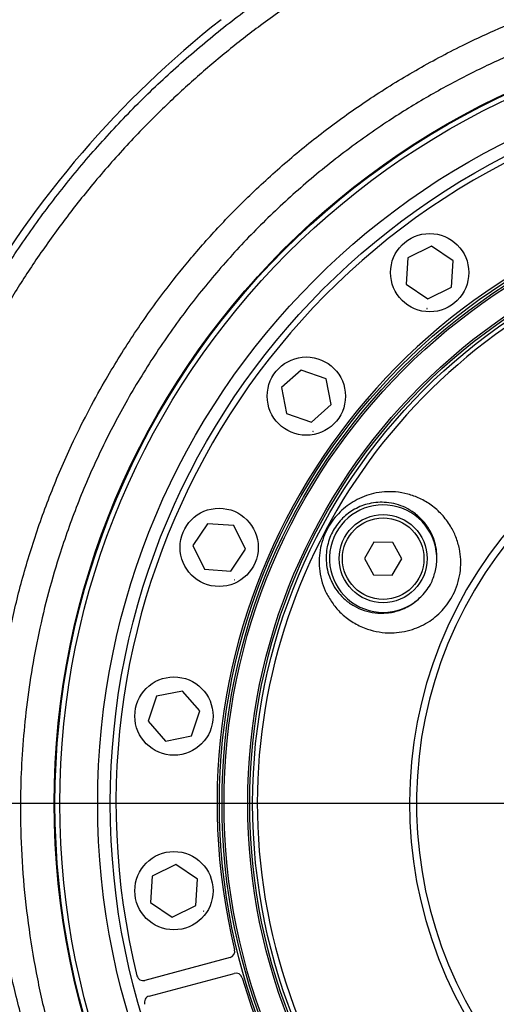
# Model space of a CAD drawing. Extents: x 0 to 8410, y 0 to 5940.
# Tile 97 of 158: x 4431 to 4577, y 2471 to 2773. Entities that reach past the tile are written whole.
import ezdxf

# ---------------------------------------------------------------- set-up
doc = ezdxf.new("R2010")
doc.units = 0
doc.header["$LTSCALE"] = 10
doc.layers.get('0').update_dxf_attribs({"linetype": 'CONTINUOUS'})
doc.styles.add('SLDTEXTSTYLE0', font='TXT', dxfattribs={"width": 0.605})
doc.dimstyles.new('SLDDIMSTYLE1', dxfattribs={"dimtxt": 50, "dimasz": 50, "dimexe": 0, "dimexo": 0.0625, "dimgap": 12.5, "dimtad": 1, "dimdec": 1, "dimrnd": 1e-09, "dimzin": 12, "dimtxsty": 'SLDTEXTSTYLE0', "dimsah": 1, "dimcen": 0.09, "dimazin": 3, "dimtfac": 1, "dimtofl": 0, "dimtmove": 0, "dimatfit": 3, "dimtolj": 1, "dimtzin": 12})
doc.dimstyles.new('SLDDIMSTYLE2', dxfattribs={"dimtxt": 50, "dimasz": 50, "dimexe": 0, "dimexo": 0.0625, "dimgap": 12.5, "dimtad": 1, "dimdec": 0, "dimrnd": 1e-09, "dimzin": 12, "dimtxsty": 'SLDTEXTSTYLE0', "dimsah": 1, "dimcen": 0.09, "dimazin": 3, "dimtfac": 1, "dimtofl": 0, "dimtmove": 0, "dimatfit": 3, "dimtolj": 1, "dimtzin": 12})

# ---------------------------------------------------------------- blocks, each defined once
blk = doc.blocks.new('_D_1')
at = {"color": 7, "linetype": 'CONTINUOUS'}
for p, q in [((4681.63, 2513.02), (4681.63, 1264.41)), ((4261.63, 1476.98), (4261.63, 1264.41)), ((4681.63, 1279.41), (4261.63, 1279.41))]:
    blk.add_line(p, q, dxfattribs=at)
for points in [[(4261.63, 1279.41), (4311.63, 1271.91), (4311.63, 1286.91)], [(4681.63, 1279.41), (4631.63, 1286.91), (4631.63, 1271.91)]]:
    blk.add_solid(points, dxfattribs=at)
at = {"color": 7, "linetype": 'CONTINUOUS', "insert": (4414.34, 1343.86), "char_height": 50, "attachment_point": 1, "style": 'SLDTEXTSTYLE0'}
blk.add_mtext('420', dxfattribs=at)
blk = doc.blocks.new('_D_5')
at = {"color": 7, "linetype": 'CONTINUOUS'}
for p, q in [((7748.62, 2513.02), (7748.62, 776.49)), ((4261.63, 1476.98), (4261.63, 776.49)), ((4261.63, 791.49), (7748.62, 791.49))]:
    blk.add_line(p, q, dxfattribs=at)
for points in [[(4261.63, 791.49), (4311.63, 783.99), (4311.63, 798.99)], [(7748.62, 791.49), (7698.62, 798.99), (7698.62, 783.99)]]:
    blk.add_solid(points, dxfattribs=at)
at = {"color": 7, "linetype": 'CONTINUOUS', "insert": (5928.74, 855.94), "char_height": 50, "attachment_point": 1, "style": 'SLDTEXTSTYLE0'}
blk.add_mtext('3487', dxfattribs=at)
blk = doc.blocks.new('_D_6')
at = {"color": 7, "linetype": 'CONTINUOUS'}
for p, q in [((4661.63, 2533.02), (3022.36, 2533.02)), ((3037.36, 1533.02), (3037.36, 2533.02)), ((4543.1, 1533.02), (3022.36, 1533.02))]:
    blk.add_line(p, q, dxfattribs=at)
for points in [[(3037.36, 2533.02), (3029.86, 2483.02), (3044.86, 2483.02)], [(3037.36, 1533.02), (3044.86, 1583.02), (3029.86, 1583.02)]]:
    blk.add_solid(points, dxfattribs=at)
at = {"color": 7, "linetype": 'CONTINUOUS', "insert": (2972.9, 1956.63), "char_height": 50, "attachment_point": 1, "rotation": 90, "style": 'SLDTEXTSTYLE0'}
blk.add_mtext('1000', dxfattribs=at)
blk = doc.blocks.new('_D_7')
at = {"color": 7, "linetype": 'CONTINUOUS'}
for p, q in [((4661.63, 4113.02), (3022.36, 4113.02)), ((3037.36, 2533.02), (3037.36, 4113.02)), ((4661.63, 2533.02), (3022.36, 2533.02))]:
    blk.add_line(p, q, dxfattribs=at)
for points in [[(3037.36, 4113.02), (3029.86, 4063.02), (3044.86, 4063.02)], [(3037.36, 2533.02), (3044.86, 2583.02), (3029.86, 2583.02)]]:
    blk.add_solid(points, dxfattribs=at)
at = {"color": 7, "linetype": 'CONTINUOUS', "insert": (2972.9, 3246.63), "char_height": 50, "attachment_point": 1, "rotation": 90, "style": 'SLDTEXTSTYLE0'}
blk.add_mtext('1580', dxfattribs=at)
blk = doc.blocks.new('_D_9')
at = {"color": 7, "linetype": 'CONTINUOUS'}
for p, q in [((6136.63, 4639.08), (2746.63, 4639.08)), ((2761.63, 4639.08), (2761.63, 1533.02)), ((3861.91, 1533.02), (2746.63, 1533.02))]:
    blk.add_line(p, q, dxfattribs=at)
for points in [[(2761.63, 4639.08), (2754.13, 4589.08), (2769.13, 4589.08)], [(2761.63, 1533.02), (2769.13, 1583.02), (2754.13, 1583.02)]]:
    blk.add_solid(points, dxfattribs=at)
at = {"color": 7, "linetype": 'CONTINUOUS', "insert": (2697.18, 3009.66), "char_height": 50, "attachment_point": 1, "rotation": 90, "style": 'SLDTEXTSTYLE0'}
blk.add_mtext('3106', dxfattribs=at)

msp = doc.modelspace()

# ---------------------------------------------------------------- linework, layer by layer
at = {"color": 7, "linetype": 'CONTINUOUS'}
for p, q in [((4557.365002, 2703.724911), (4550.116392, 2700.148513)), ((4564.086588, 2699.235608), (4557.365002, 2703.724911)), ((4550.116392, 2700.148513), (4549.589338, 2692.082812)), ((4563.559534, 2691.169907), (4564.086588, 2699.235608)), ((4549.589338, 2692.082812), (4556.310924, 2687.59351)), ((4556.310924, 2687.59351), (4563.559534, 2691.169907)), ((4555.983158, 2684.655001), (4555.973353, 2684.626152)), ((4555.973353, 2684.626152), (4555.99347, 2684.603264)), ((4556.01305, 2684.660961), (4555.983158, 2684.655001)), ((4555.99347, 2684.603264), (4556.023361, 2684.609224)), ((4556.033166, 2684.638073), (4556.01305, 2684.660961)), ((4556.023361, 2684.609224), (4556.033166, 2684.638073)), ((4517.418148, 2665.745069), (4511.342155, 2660.414507)), ((4525.072606, 2663.148453), (4517.418148, 2665.745069)), ((4526.651086, 2655.221154), (4525.072606, 2663.148453)), ((4511.342155, 2660.414507), (4512.92062, 2652.487208)), ((4520.575078, 2649.890591), (4526.651086, 2655.221154)), ((4512.92062, 2652.487208), (4520.575078, 2649.890591)), ((4521.019014, 2646.96746), (4521.017017, 2646.936943)), ((4521.017017, 2646.936943), (4521.042379, 2646.920015)), ((4521.046342, 2646.980931), (4521.019014, 2646.96746)), ((4521.042379, 2646.920015), (4521.069737, 2646.933486)), ((4521.071704, 2646.964003), (4521.046342, 2646.980931)), ((4521.069737, 2646.933486), (4521.071704, 2646.964003)), ((4488.662334, 2618.720462), (4484.173047, 2611.998846)), ((4496.728035, 2618.193437), (4488.662334, 2618.720462)), ((4500.304448, 2610.944797), (4496.728035, 2618.193437)), ((4539.758148, 2613.064577), (4536.796482, 2608.10857)), ((4545.530977, 2612.977673), (4539.758148, 2613.064577)), ((4548.34217, 2607.934882), (4545.530977, 2612.977673)), ((4484.173047, 2611.998846), (4487.749459, 2604.750206)), ((4495.81516, 2604.223182), (4500.304448, 2610.944797)), ((4536.796482, 2608.10857), (4539.607646, 2603.065779)), ((4545.380505, 2602.978875), (4548.34217, 2607.934882)), ((4487.749459, 2604.750206), (4495.81516, 2604.223182)), ((4497.02345, 2601.534654), (4497.000532, 2601.514627)), ((4497.000532, 2601.514627), (4497.006478, 2601.484706)), ((4497.006478, 2601.484706), (4497.035356, 2601.474811)), ((4497.052329, 2601.524879), (4497.02345, 2601.534654)), ((4497.035356, 2601.474811), (4497.058274, 2601.494958)), ((4497.058274, 2601.494958), (4497.052329, 2601.524879)), ((4539.607646, 2603.065779), (4545.380505, 2602.978875)), ((4473.057227, 2565.855553), (4470.460581, 2558.201124)), ((4480.984511, 2567.434122), (4473.057227, 2565.855553)), ((4486.315133, 2561.358024), (4480.984511, 2567.434122)), ((4483.718487, 2553.703596), (4486.315133, 2561.358024)), ((4470.460581, 2558.201124), (4475.791203, 2552.125146)), ((4475.791203, 2552.125146), (4483.718487, 2553.703596)), ((4485.581445, 2551.419427), (4485.564517, 2551.394035)), ((4485.564517, 2551.394035), (4485.578003, 2551.366736)), ((4485.578003, 2551.366736), (4485.608431, 2551.36471)), ((4485.611873, 2551.4174), (4485.581445, 2551.419427)), ((4485.608431, 2551.36471), (4485.625373, 2551.390101)), ((4485.625373, 2551.390101), (4485.611873, 2551.4174)), ((4478.914904, 2514.329542), (4471.666278, 2510.753145)), ((4485.63649, 2509.840299), (4478.914904, 2514.329542)), ((4471.666278, 2510.753145), (4471.139224, 2502.687444)), ((4485.109436, 2501.774599), (4485.63649, 2509.840299)), ((4471.139224, 2502.687444), (4477.86081, 2498.198141)), ((4477.86081, 2498.198141), (4485.109436, 2501.774599)), ((4487.500103, 2500.050356), (4487.490313, 2500.021507)), ((4487.490313, 2500.021507), (4487.510415, 2499.998559)), ((4487.53001, 2500.056316), (4487.500103, 2500.050356)), ((4487.510415, 2499.998559), (4487.540322, 2500.00452)), ((4487.550127, 2500.033428), (4487.53001, 2500.056316)), ((4487.540322, 2500.00452), (4487.550127, 2500.033428)), ((4495.580198, 2485.756924), (4469.493913, 2478.767146)), ((4470.788004, 2473.937501), (4496.87429, 2480.927338))]:
    msp.add_line(p, q, dxfattribs=at)
for centre, radius in [((4681.634054, 2533.021738), 240), ((4681.634054, 2533.021738), 239.9), ((4681.634054, 2533.021738), 239.75), ((4681.634054, 2533.021738), 188.5), ((4681.634054, 2533.021738), 180), ((4556.837961, 2695.659173), 12), ((4518.996619, 2657.817831), 12), ((4492.23875, 2611.471842), 12), ((4542.569321, 2608.021738), 13.5), ((4542.569321, 2608.021738), 12.5), ((4478.387857, 2559.779607), 12), ((4478.387857, 2506.263868), 12)]:
    msp.add_circle(centre, radius, dxfattribs=at)
at = {"color": 8, "linetype": 'CONTINUOUS'}
for radius in [238.265325, 226.649285, 222.784345, 189.3, 187.873855, 180.626145, 179.108271]:
    msp.add_circle((4681.634054, 2533.021738), radius, dxfattribs=at)
at = {"color": 7, "linetype": 'CONTINUOUS'}
for centre, radius, start, end in [((4681.634054, 2533.021738), 305.463529, 128.16920822, 172.32279537), ((4681.634054, 2533.021738), 221, 106.1773934, 193.8226066), ((4681.634054, 2533.021738), 190, 106.34299281, 193.65700719), ((4542.569321, 2608.021738), 16.465079, 347.25767681, 316.06482793), ((4495.062554, 2487.688798), 2, 285, 13.65700719), ((4468.976274, 2480.699), 2, 193.8226066, 285), ((4497.391925, 2478.995466), 2, 16.34299281, 105), ((4681.634054, 2533.021738), 190, 196.34299281, 283.65700719), ((4471.305646, 2472.005668), 2, 105, 196.1773934)]:
    msp.add_arc(centre, radius, start, end, dxfattribs=at)
at = {"color": 8, "linetype": 'CONTINUOUS'}
for radius, start, end in [(177.661387, 118.77720396, 61.22279604), (130.983186, 138.71242582, 41.28757418), (128.842014, 141.18051452, 38.81948548)]:
    msp.add_arc((4681.634054, 2533.021738), radius, start, end, dxfattribs=at)
for points, knots in [([(4381.202402, 2573.519995), (4382.215021, 2580.071477), (4384.243547, 2593.195704), (4388.931044, 2612.59005), (4394.780216, 2631.677168), (4401.874807, 2650.319095), (4409.75782, 2667.554825), (4418.243747, 2683.408014), (4427.121121, 2697.958014), (4436.810154, 2712.013161), (4447.263787, 2725.509304), (4458.435084, 2738.382154), (4470.296772, 2750.587368), (4482.842748, 2762.090744), (4496.039125, 2772.886678), (4509.837815, 2782.946929), (4524.173377, 2792.226178), (4538.980227, 2800.679179), (4554.219428, 2808.274146), (4569.874333, 2814.980381), (4585.911159, 2820.802017), (4602.272854, 2825.73366), (4618.884675, 2829.730553), (4635.661002, 2832.861164), (4646.948162, 2834.137977), (4652.582856, 2834.775378)], [0, 0, 0, 0, 0.0489199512, 0.0979986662, 0.1471315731, 0.1962107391, 0.2451311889, 0.2869398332, 0.3288803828, 0.3708879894, 0.4128955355, 0.4548359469, 0.4966446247, 0.5384669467, 0.5804207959, 0.6224420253, 0.6644631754, 0.706417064, 0.7482392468, 0.7900888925, 0.8320705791, 0.8741195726, 0.9161685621, 0.9581502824, 1, 1, 1, 1]), ([(4672.625603, 2829.600384), (4666.126349, 2829.281288), (4654.381573, 2828.704651), (4637.49932, 2826.565252), (4622.381617, 2823.896104), (4607.815812, 2820.532114), (4594.213325, 2816.68363), (4581.195448, 2812.328581), (4568.897068, 2807.591312), (4556.076946, 2801.990525), (4542.812601, 2795.416073), (4529.438256, 2787.879842), (4516.808302, 2779.886922), (4505.247841, 2771.753933), (4494.406585, 2763.336973), (4484.371015, 2754.797162), (4474.128875, 2745.272506), (4463.790785, 2734.683436), (4453.668499, 2723.151251), (4444.399455, 2711.434443), (4436.185863, 2699.938953), (4428.744257, 2688.413773), (4422.10251, 2677.039617), (4415.652855, 2664.781543), (4409.504686, 2651.612007), (4403.884261, 2637.749942), (4399.092566, 2623.99978), (4395.184546, 2610.800281), (4391.993833, 2597.823567), (4389.436069, 2585.252249), (4388.194391, 2576.83926), (4387.583556, 2572.70055)], [0, 0, 0, 0, 0.0467701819, 0.0845181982, 0.1222662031, 0.1571132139, 0.1919602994, 0.2238708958, 0.2557815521, 0.2866902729, 0.3244336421, 0.3621770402, 0.3970195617, 0.4318620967, 0.4637680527, 0.495674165, 0.5265782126, 0.5643042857, 0.6020302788, 0.6368569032, 0.6716837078, 0.7035753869, 0.7354668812, 0.7663570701, 0.8031399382, 0.8399227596, 0.8738616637, 0.9078006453, 0.9388619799, 0.9699235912, 1, 1, 1, 1]), ([(4406.189712, 2272.154261), (4412.875527, 2291.131599), (4421.873058, 2316.67062), (4433.366218, 2348.701058), (4439.160462, 2364.731391), (4442.76477, 2377.450467), (4444.360716, 2385.926919), (4445.332328, 2393.720848), (4445.819222, 2401.260519), (4445.82666, 2409.281425), (4445.20111, 2418.567875), (4443.621867, 2428.587461), (4440.971547, 2439.23079), (4437.736065, 2448.593526), (4434.777603, 2456.927253), (4431.765273, 2466.876341), (4428.470361, 2479.510866), (4425.531967, 2494.952915), (4423.544316, 2510.653322), (4422.634029, 2525.695567), (4422.601245, 2540.006693), (4423.285119, 2553.489024), (4424.758315, 2567.619176), (4427.156942, 2582.338335), (4430.601829, 2597.638673), (4435.023113, 2612.890013), (4440.443698, 2628.022871), (4446.143276, 2641.291225), (4451.756997, 2652.648734), (4457.898274, 2663.847104), (4465.605516, 2676.301403), (4474.400585, 2688.706634), (4483.363122, 2699.940696), (4492.350461, 2710.070446), (4502.555943, 2720.407252), (4513.716925, 2730.481355), (4525.882382, 2740.216665), (4538.795593, 2749.351382), (4552.464518, 2757.770508), (4565.23902, 2764.58348), (4576.739617, 2769.974884), (4588.551461, 2774.91998), (4602.385414, 2779.850747), (4618.202917, 2784.363913), (4634.160545, 2787.862664), (4648.449337, 2790.069213), (4661.07016, 2791.333243), (4673.836034, 2792.079773), (4688.499293, 2792.14467), (4702.32733, 2791.3682), (4710.604154, 2790.428891), (4713.407429, 2790.110757)], [0, 0, 0, 0, 0.0851721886, 0.1146216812, 0.1440661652, 0.1572979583, 0.1705328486, 0.1805320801, 0.1905314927, 0.2024956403, 0.2144596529, 0.2298960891, 0.2453709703, 0.2608292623, 0.2718184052, 0.2828089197, 0.3048255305, 0.3270666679, 0.3493070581, 0.3717780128, 0.3908128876, 0.4098612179, 0.4288961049, 0.4509229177, 0.4729500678, 0.4952453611, 0.5180983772, 0.5409509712, 0.5563314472, 0.5717119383, 0.5949996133, 0.6182871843, 0.6360383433, 0.6558102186, 0.6755820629, 0.697498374, 0.7194153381, 0.7415008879, 0.7644128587, 0.7873256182, 0.8027452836, 0.8181649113, 0.8415156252, 0.8648671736, 0.8877472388, 0.9106265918, 0.9260256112, 0.9414246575, 0.9647413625, 0.9880582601, 1, 1, 1, 1]), ([(4793.548109, 2142.577221), (4823.534477, 2217.15171), (4863.243029, 2315.904749), (4905.66641, 2418.530972), (4918.322257, 2451.480927), (4922.836275, 2465.860733), (4926.428715, 2480.424088), (4929.102726, 2495.181908), (4930.813853, 2508.857633), (4931.780755, 2522.824909), (4931.957773, 2536.966374), (4931.318792, 2551.314625), (4929.87996, 2565.385692), (4927.679066, 2579.213791), (4924.76329, 2592.684393), (4921.049765, 2606.18356), (4916.537428, 2619.586424), (4911.195318, 2632.917759), (4904.692435, 2646.767935), (4896.870493, 2661.003667), (4887.697668, 2675.313786), (4877.627082, 2688.875785), (4866.779235, 2701.605716), (4855.813616, 2712.868119), (4844.934599, 2722.76729), (4834.179662, 2731.523374), (4822.866532, 2739.724665), (4810.927057, 2747.398161), (4798.470797, 2754.439398), (4785.66902, 2760.736131), (4772.651868, 2766.244501), (4759.468774, 2770.966813), (4745.980927, 2774.961202), (4732.252385, 2778.195651), (4718.301036, 2780.66227), (4703.427334, 2782.434178), (4687.659662, 2783.339746), (4670.917913, 2783.194842), (4654.054211, 2781.900082), (4637.155762, 2779.441443), (4621.479497, 2776.0583), (4607.026174, 2771.998751), (4593.782771, 2767.457961), (4580.760291, 2762.148022), (4568.023094, 2756.098952), (4555.586049, 2749.322509), (4542.70786, 2741.338977), (4529.563106, 2731.964771), (4516.417351, 2721.184611), (4504.106147, 2709.614492), (4492.709694, 2697.36993), (4482.094407, 2684.314361), (4472.337448, 2670.483872), (4463.495989, 2655.987946), (4455.704739, 2641.020328), (4449.016854, 2625.710386), (4443.797476, 2611.219475), (4439.809425, 2597.7026), (4436.856783, 2585.394952), (4434.561555, 2573.144813), (4432.919248, 2561.224791), (4431.834533, 2549.480678), (4431.27474, 2538.034713), (4431.244253, 2525.34308), (4431.914322, 2511.431873), (4433.508047, 2496.223591), (4435.990204, 2481.102975), (4438.897822, 2467.824317), (4442.149375, 2456.460586), (4445.174019, 2446.85453), (4447.66923, 2437.067359), (4449.441526, 2427.057306), (4450.515705, 2416.904184), (4450.857698, 2406.610373), (4450.445459, 2396.2753), (4449.395084, 2387.001861), (4447.641758, 2377.241024), (4445.132449, 2367.029955), (4441.586123, 2355.393715), (4437.640645, 2343.874694), (4433.523395, 2332.411009), (4427.262534, 2314.255258), (4422.546176, 2299.866657), (4419.093849, 2289.334347)], [0, 0, 0, 0, 0.1660044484, 0.2198264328, 0.2293573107, 0.2388868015, 0.2509342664, 0.2603116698, 0.2698483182, 0.2793849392, 0.2892131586, 0.2990415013, 0.3090324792, 0.3184098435, 0.3279466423, 0.337483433, 0.3473112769, 0.3571391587, 0.3671296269, 0.3788951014, 0.3906604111, 0.4022083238, 0.4137564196, 0.4251779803, 0.4346491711, 0.4441203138, 0.4538067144, 0.4634931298, 0.4734179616, 0.4833427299, 0.4929421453, 0.5025956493, 0.512249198, 0.5219798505, 0.5317105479, 0.5414948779, 0.5529003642, 0.5643057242, 0.5760483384, 0.5878047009, 0.5995474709, 0.6091444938, 0.6187956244, 0.6284469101, 0.6381749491, 0.6479030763, 0.6576841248, 0.6694522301, 0.6812206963, 0.6927700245, 0.7043195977, 0.7157429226, 0.7274965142, 0.7392500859, 0.7507851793, 0.7623202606, 0.7737298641, 0.7825722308, 0.7914148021, 0.7998588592, 0.8083031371, 0.8162569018, 0.8242105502, 0.8319628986, 0.8424611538, 0.852959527, 0.8635271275, 0.8740946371, 0.8810122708, 0.8879320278, 0.8948936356, 0.9018552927, 0.9089092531, 0.9159630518, 0.9231082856, 0.930253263, 0.9352191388, 0.9435822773, 0.9519516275, 0.9603363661, 0.9687274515, 0.9771088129, 1, 1, 1, 1]), ([(4525.617035, 2596.590211), (4525.345197, 2597.11396), (4524.54983, 2598.646391), (4523.574458, 2601.43593), (4522.953719, 2604.819493), (4522.889725, 2608.174078), (4523.29626, 2611.395924), (4524.223087, 2614.588059), (4525.589881, 2617.539121), (4527.323614, 2620.145765), (4529.298032, 2622.383809), (4531.522774, 2624.285433), (4534.010118, 2625.89998), (4536.720412, 2627.160671), (4539.764776, 2628.091371), (4542.997628, 2628.567384), (4546.561864, 2628.539658), (4550.205945, 2627.894305), (4553.910793, 2626.540393), (4557.440753, 2624.46651), (4560.657058, 2621.626476), (4563.184485, 2618.301604), (4564.968306, 2614.715725), (4566.005446, 2611.257469), (4566.439974, 2607.795106), (4566.35792, 2604.44), (4565.713379, 2601.039508), (4564.568355, 2597.861894), (4563.001121, 2595.034085), (4561.187087, 2592.625406), (4559.113225, 2590.562481), (4556.800788, 2588.794789), (4554.259887, 2587.357052), (4551.391163, 2586.210403), (4548.312089, 2585.474274), (4544.87153, 2585.176698), (4541.297271, 2585.446709), (4537.488844, 2586.39697), (4533.760502, 2588.091294), (4530.42899, 2590.484657), (4527.652606, 2593.310977), (4526.29544, 2595.497323), (4525.617035, 2596.590211)], [0, 0, 0, 0, 0.0135019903, 0.0395052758, 0.0654841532, 0.0873180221, 0.1091360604, 0.1310511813, 0.1529578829, 0.1726503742, 0.192349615, 0.2120668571, 0.2317953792, 0.2537817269, 0.2757817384, 0.3017362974, 0.3277049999, 0.3586632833, 0.3896316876, 0.4227888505, 0.4576985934, 0.4925876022, 0.5208739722, 0.5491334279, 0.5721694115, 0.5951848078, 0.6183095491, 0.6414170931, 0.661432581, 0.6814529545, 0.7006866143, 0.7199313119, 0.741001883, 0.7620859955, 0.7868835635, 0.8116956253, 0.8414744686, 0.8712645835, 0.9058481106, 0.9404284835, 0.9702220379, 1, 1, 1, 1])]:
    msp.add_open_spline(points, degree=3, knots=knots, dxfattribs=at)
at = {"color": 7, "linetype": 'CONTINUOUS'}
for points, knots in [([(4558.628889, 2604.390075), (4558.695735, 2604.696236), (4558.84059, 2605.359692), (4559.059462, 2606.902726), (4559.132124, 2609.01211), (4558.810526, 2611.712776), (4558.027871, 2614.421824), (4556.665361, 2617.217589), (4554.721365, 2619.828948), (4552.234554, 2622.058598), (4549.495103, 2623.692892), (4546.607846, 2624.771165), (4543.767124, 2625.288922), (4540.957593, 2625.325816), (4538.424551, 2624.962063), (4536.009299, 2624.235194), (4533.87838, 2623.250142), (4531.894317, 2621.973658), (4530.141169, 2620.479147), (4528.557693, 2618.698987), (4527.221735, 2616.689696), (4526.16197, 2614.454776), (4525.64687, 2612.771657), (4525.263403, 2611.014354), (4525.029845, 2609.181465), (4525.088931, 2606.532897), (4525.578955, 2603.850568), (4526.363134, 2601.672936), (4527.435664, 2599.537063), (4528.826732, 2597.490374), (4530.978375, 2595.275839), (4533.600598, 2593.418952), (4536.675829, 2592.043029), (4540.066249, 2591.27776), (4543.696734, 2591.222397), (4546.921881, 2591.882583), (4549.570805, 2592.970818), (4551.963736, 2594.310583), (4553.507928, 2595.744648), (4554.426255, 2596.597483)], [0, 0, 0, 0, 0.0082130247, 0.0177977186, 0.041597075, 0.0661207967, 0.0963712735, 0.1274105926, 0.1656715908, 0.2048840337, 0.2419741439, 0.2762164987, 0.3110700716, 0.3393869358, 0.3681912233, 0.3916073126, 0.4154779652, 0.435879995, 0.4567851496, 0.4766571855, 0.4972127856, 0.5176829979, 0.5389505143, 0.5421651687, 0.5646683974, 0.5879060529, 0.6155723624, 0.6440106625, 0.6588224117, 0.6915497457, 0.7249319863, 0.7632001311, 0.8022785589, 0.8416068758, 0.8819448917, 0.9222999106, 0.9443997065, 0.966934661, 1, 1, 1, 1]), ([(4554.426255, 2596.597483), (4554.983634, 2597.220606), (4556.111582, 2598.481598), (4557.674624, 2601.060337), (4558.270089, 2603.138108), (4558.628889, 2604.390075)], [0, 0, 0, 0, 0.27967402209, 0.56596562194, 1, 1, 1, 1])]:
    msp.add_open_spline(points, degree=3, knots=knots, dxfattribs=at)

# ---------------------------------------------------------------- dimensions: what is measured, and where the dimension line sits
for base, p1, p2, dimstyle, picture, middle in [((2761.634054, 1533.021738), (6156.634054, 4639.083327), (3881.910645, 1533.021738), 'SLDDIMSTYLE2', '_D_9', (2761.634054, 3086.052532)), ((3037.357622, 4113.021738), (4681.634054, 2533.021738), (4681.634054, 4113.021738), 'SLDDIMSTYLE1', '_D_7', (3037.357622, 3323.021738)), ((3037.357622, 2533.021738), (4563.097417, 1533.021738), (4681.634054, 2533.021738), 'SLDDIMSTYLE1', '_D_6', (3037.357622, 2033.021738))]:
    dim = msp.add_linear_dim(base=base, p1=p1, p2=p2, angle=90, dimstyle=dimstyle, dxfattribs=at)
    dim.commit()
    dim.dimension.update_dxf_attribs({"geometry": picture, "text_midpoint": middle, "dimtype": 160})
for base, p1, p2, picture, middle in [((4261.634054, 1279.409603), (4681.634054, 2533.021738), (4261.634054, 1496.984796), '_D_1', (4471.634054, 1279.409603)), ((7748.623204, 791.487598), (4261.634054, 1496.984796), (7748.623204, 2533.021738), '_D_5', (6005.128629, 791.487598))]:
    dim = msp.add_linear_dim(base=base, p1=p1, p2=p2, dimstyle='SLDDIMSTYLE1', dxfattribs=at)
    dim.commit()
    dim.dimension.update_dxf_attribs({"geometry": picture, "text_midpoint": middle, "dimtype": 160})

doc.saveas('drawing.dxf')
